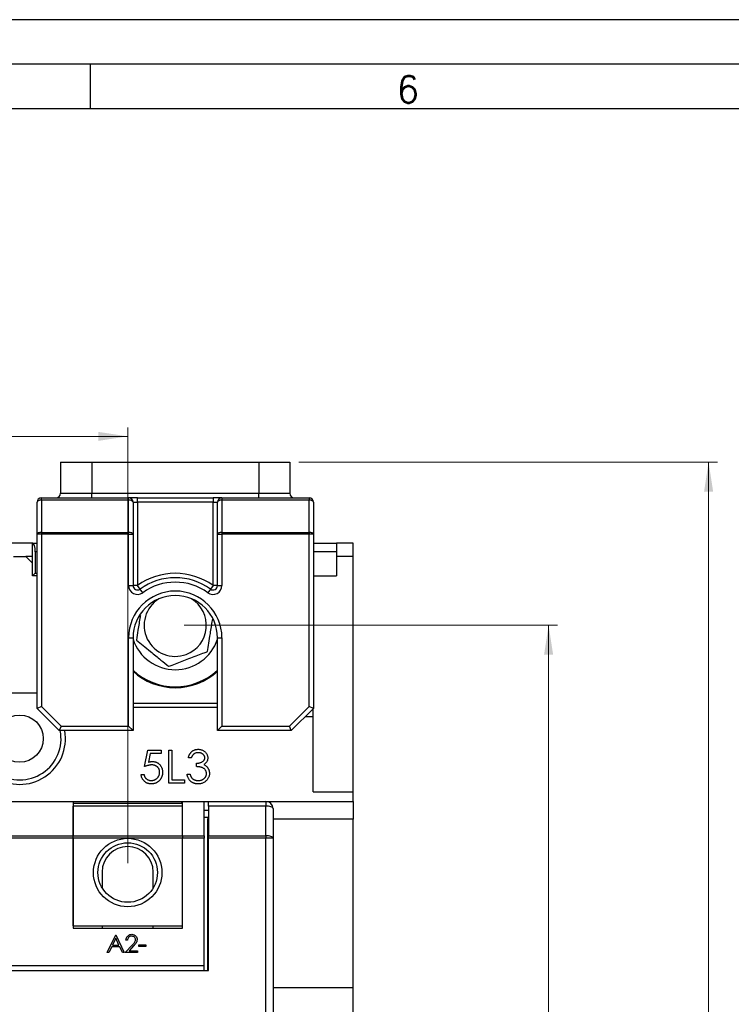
# Model space of a CAD drawing. Header units: millimetres. Extents: x 0 to 841, y 0 to 594.
# Tile 12 of 22: x 386 to 466, y 483 to 594. Entities that reach past the tile are written whole.
import ezdxf

# ---------------------------------------------------------------- set-up
doc = ezdxf.new("R2010")
doc.units = ezdxf.units.MM
doc.layers.add('FORMATO', color=7, linetype='Continuous')
doc.styles.add('SLDTEXTSTYLE0', font='ROMANS')
doc.styles.add('SLDTEXTSTYLE3', font='TXT', dxfattribs={"width": 0.75})
doc.dimstyles.new('SLDDIMSTYLE0', dxfattribs={"dimtxt": 5.291667, "dimasz": 3.302, "dimexe": 0, "dimexo": 0.0625, "dimgap": 1.322917, "dimtad": 1, "dimdec": 1, "dimrnd": 1e-09, "dimzin": 12, "dimdsep": 46, "dimtxsty": 'SLDTEXTSTYLE3', "dimsah": 1, "dimcen": 0.09, "dimadec": 0, "dimazin": 3, "dimtfac": 1, "dimtdec": 1, "dimtofl": 0, "dimtmove": 0, "dimatfit": 3, "dimfxl": 0, "dimfrac": 2, "dimtolj": 1, "dimtzin": 12, "dimarcsym": 0})
doc.dimstyles.new('SLDDIMSTYLE1', dxfattribs={"dimtxt": 5.291667, "dimasz": 3.302, "dimexe": 0, "dimexo": 0.0625, "dimgap": 1.322917, "dimtad": 1, "dimrnd": 1e-09, "dimzin": 12, "dimdsep": 46, "dimtxsty": 'SLDTEXTSTYLE3', "dimsah": 1, "dimcen": 0.09, "dimadec": 0, "dimazin": 3, "dimtfac": 1, "dimtofl": 0, "dimtmove": 0, "dimatfit": 3, "dimfxl": 0, "dimfrac": 2, "dimtolj": 1, "dimtzin": 12, "dimarcsym": 0})

# ---------------------------------------------------------------- blocks, each defined once
blk = doc.blocks.new('_D')
at = {"color": 7, "linetype": 'Continuous', "lineweight": 0}
for p, q in [((362.71, 563.66), (361.1, 563.66)), ((361.1, 563.66), (361.1, 555.25)), ((372.48, 563.66), (374.09, 563.66)), ((374.09, 563.66), (374.09, 555.25)), ((361.1, 555.25), (362.71, 555.25)), ((374.09, 555.25), (372.48, 555.25)), ((338.44, 499.11), (338.44, 548.13)), ((397.74, 499.11), (397.74, 548.13)), ((397.74, 547.13), (338.44, 547.13))]:
    blk.add_line(p, q, dxfattribs=at)
at = {"color": 7, "linetype": 'Continuous', "lineweight": 18}
for points in [[(338.44, 547.13), (341.74, 546.62), (341.74, 547.63)], [(397.74, 547.13), (394.44, 547.63), (394.44, 546.62)]]:
    blk.add_solid(points, dxfattribs=at)
at = {"color": 7, "linetype": 'Continuous', "lineweight": 18, "char_height": 5.292, "attachment_point": 1, "style": 'SLDTEXTSTYLE3'}
for s, insert in [('2,3', (362.71, 562.08)), ('59,3', (360.76, 553.95))]:
    blk.add_mtext(s, dxfattribs=dict(at, insert=insert))
blk = doc.blocks.new('_D_1')
at = {"color": 7, "linetype": 'Continuous', "lineweight": 0}
for p, q in [((416.99, 544.23), (464.09, 544.23)), ((463.09, 544.23), (463.09, 336.03)), ((446.55, 439.41), (446.55, 441.02)), ((446.55, 441.02), (454.96, 441.02)), ((454.96, 441.02), (454.96, 439.41)), ((446.55, 429.64), (446.55, 428.03)), ((454.96, 428.03), (454.96, 429.64)), ((446.55, 428.03), (454.96, 428.03)), ((413.49, 336.03), (464.09, 336.03))]:
    blk.add_line(p, q, dxfattribs=at)
at = {"color": 7, "linetype": 'Continuous', "lineweight": 18}
for points in [[(463.09, 544.23), (462.58, 540.92), (463.6, 540.92)], [(463.09, 336.03), (463.6, 339.33), (462.58, 339.33)]]:
    blk.add_solid(points, dxfattribs=at)
at = {"color": 7, "linetype": 'Continuous', "lineweight": 18, "char_height": 5.292, "attachment_point": 1, "rotation": 90, "style": 'SLDTEXTSTYLE3'}
for s, insert in [('208,20', (456.27, 423.77)), ('8,2', (448.14, 429.64))]:
    blk.add_mtext(s, dxfattribs=dict(at, insert=insert))
blk = doc.blocks.new('_D_2')
at = {"color": 7, "linetype": 'Continuous', "lineweight": 0}
for p, q in [((404.09, 525.88), (446.09, 525.88)), ((445.09, 355.38), (445.09, 525.88)), ((428.55, 439.94), (428.55, 441.55)), ((428.55, 441.55), (436.96, 441.55)), ((436.96, 441.55), (436.96, 439.94)), ((428.55, 430.17), (428.55, 428.56)), ((436.96, 428.56), (436.96, 430.17)), ((428.55, 428.56), (436.96, 428.56)), ((404.09, 355.38), (446.09, 355.38))]:
    blk.add_line(p, q, dxfattribs=at)
at = {"color": 7, "linetype": 'Continuous', "lineweight": 18}
for points in [[(445.09, 525.88), (444.58, 522.57), (445.6, 522.57)], [(445.09, 355.38), (445.6, 358.68), (444.58, 358.68)]]:
    blk.add_solid(points, dxfattribs=at)
at = {"color": 7, "linetype": 'Continuous', "lineweight": 18, "char_height": 5.292, "attachment_point": 1, "rotation": 90, "style": 'SLDTEXTSTYLE3'}
for s, insert in [('170,50', (438.27, 424.31)), ('6,7', (430.14, 430.17))]:
    blk.add_mtext(s, dxfattribs=dict(at, insert=insert))

msp = doc.modelspace()

# ---------------------------------------------------------------- linework, layer by layer
at = {"color": 7, "linetype": 'Continuous', "lineweight": 25}
for p, q in [((390.188, 544.225), (393.688, 544.225)), ((390.188, 544.225), (390.188, 540.725)), ((393.688, 544.225), (393.688, 540.725)), ((393.688, 544.225), (412.488, 544.225)), ((412.488, 544.225), (415.988, 544.225)), ((412.488, 544.225), (412.488, 540.725)), ((415.988, 544.225), (415.988, 540.725)), ((390.188, 540.725), (393.688, 540.725)), ((393.688, 540.225), (393.688, 540.725)), ((393.688, 540.725), (412.488, 540.725)), ((412.488, 540.225), (412.488, 540.725)), ((412.488, 540.725), (415.988, 540.725)), ((387.538, 536.107), (387.538, 539.725)), ((388.038, 539.949), (388.038, 540.225)), ((388.038, 540.225), (397.838, 540.225)), ((388.038, 539.949), (388.038, 536.331)), ((397.838, 539.949), (388.038, 539.949)), ((397.838, 539.949), (397.838, 540.225)), ((398.838, 540.225), (397.838, 540.225)), ((397.838, 536.331), (397.838, 539.949)), ((398.338, 539.725), (398.338, 536.107)), ((398.338, 539.725), (398.838, 539.725)), ((398.838, 539.725), (398.838, 540.225)), ((398.838, 540.225), (407.338, 540.225)), ((398.838, 539.725), (398.838, 530.349)), ((407.338, 539.725), (398.838, 539.725)), ((407.338, 540.225), (407.338, 539.725)), ((408.338, 540.225), (407.338, 540.225)), ((407.338, 530.349), (407.338, 539.725)), ((407.338, 539.725), (407.838, 539.725)), ((407.838, 536.107), (407.838, 539.725)), ((408.338, 540.225), (418.138, 540.225)), ((408.338, 540.225), (408.338, 539.949)), ((408.338, 539.949), (408.338, 536.331)), ((418.138, 539.949), (408.338, 539.949)), ((418.138, 540.225), (418.138, 539.949)), ((418.138, 536.331), (418.138, 539.949)), ((418.638, 539.725), (418.638, 536.107)), ((388.038, 536.107), (387.538, 536.107)), ((387.538, 516.525), (387.538, 536.107)), ((388.038, 536.107), (388.038, 536.331)), ((388.038, 536.331), (397.838, 536.331)), ((388.038, 536.107), (388.038, 516.732)), ((397.838, 536.107), (388.038, 536.107)), ((397.838, 536.107), (397.838, 536.331)), ((397.838, 530.349), (397.838, 536.107)), ((397.838, 536.107), (398.338, 536.107)), ((398.338, 536.107), (398.338, 530.349)), ((407.838, 536.107), (408.338, 536.107)), ((407.838, 530.349), (407.838, 536.107)), ((408.338, 536.331), (408.338, 536.107)), ((408.338, 536.331), (418.138, 536.331)), ((408.338, 536.107), (408.338, 530.349)), ((418.138, 536.107), (408.338, 536.107)), ((418.138, 536.331), (418.138, 536.107)), ((418.138, 516.732), (418.138, 536.107)), ((418.638, 536.107), (418.138, 536.107)), ((418.638, 536.107), (418.638, 516.525)), ((387.038, 535.125), (384.138, 535.125)), ((387.038, 531.425), (387.038, 535.125)), ((387.038, 535.125), (387.538, 535.125)), ((418.638, 535.125), (421.238, 535.125)), ((421.238, 535.125), (421.238, 534.125)), ((423.088, 535.125), (421.238, 535.125)), ((423.088, 533.625), (423.088, 535.125)), ((387.338, 534.125), (387.338, 531.725)), ((387.538, 534.125), (387.338, 534.125)), ((421.238, 534.125), (418.638, 534.125)), ((421.238, 534.125), (421.238, 531.425)), ((384.888, 533.625), (386.288, 533.625)), ((387.038, 532.875), (386.288, 533.625)), ((387.038, 533.625), (386.288, 533.625)), ((423.088, 533.625), (421.238, 533.625)), ((423.088, 507.125), (423.088, 533.625)), ((387.038, 531.425), (387.338, 531.725)), ((387.338, 531.725), (387.538, 531.725)), ((387.538, 531.425), (387.038, 531.425)), ((418.638, 531.425), (421.238, 531.425)), ((397.838, 530.349), (398.338, 530.349)), ((398.838, 530.349), (398.338, 530.349)), ((399.131, 529.944), (398.838, 530.349)), ((399.424, 529.539), (399.131, 529.944)), ((407.045, 529.944), (406.751, 529.539)), ((407.338, 530.349), (407.045, 529.944)), ((407.838, 530.349), (407.338, 530.349)), ((407.838, 530.349), (408.338, 530.349)), ((397.838, 514.525), (397.838, 524.475)), ((397.838, 524.475), (398.338, 524.475)), ((398.338, 524.475), (398.338, 514.025)), ((407.838, 514.025), (407.838, 524.475)), ((407.838, 524.475), (408.338, 524.475)), ((408.338, 524.475), (408.338, 514.525)), ((383.638, 518.275), (387.538, 518.275)), ((388.038, 516.732), (387.538, 516.525)), ((390.038, 514.025), (387.538, 516.525)), ((388.038, 516.732), (390.245, 514.525)), ((398.338, 517.125), (407.838, 517.125)), ((407.838, 516.625), (398.338, 516.625)), ((415.931, 514.525), (418.138, 516.732)), ((418.638, 516.525), (416.138, 514.025)), ((418.638, 516.525), (418.138, 516.732)), ((418.588, 515.625), (418.588, 516.475)), ((417.738, 515.625), (418.588, 515.625)), ((418.588, 507.125), (418.588, 515.625)), ((390.245, 514.525), (390.038, 514.025)), ((398.338, 514.025), (390.038, 514.025)), ((390.245, 514.525), (397.838, 514.525)), ((397.838, 514.525), (398.338, 514.025)), ((407.838, 514.025), (408.338, 514.525)), ((416.138, 514.025), (407.838, 514.025)), ((408.338, 514.525), (415.931, 514.525)), ((416.138, 514.025), (415.931, 514.525)), ((399.621, 509.977), (400.001, 511.83)), ((400.001, 511.83), (401.52, 511.83)), ((401.52, 511.83), (401.52, 511.45)), ((402.375, 511.83), (402.708, 511.83)), ((402.375, 508.125), (402.375, 511.83)), ((402.708, 511.83), (402.708, 508.505)), ((400.261, 511.45), (400.061, 510.475)), ((401.52, 511.45), (400.261, 511.45)), ((404.892, 510.975), (404.56, 510.975)), ((405.462, 509.977), (405.462, 510.357)), ((399.241, 509.075), (399.573, 509.075)), ((402.708, 508.505), (404.132, 508.505)), ((404.132, 508.505), (404.132, 508.125)), ((404.417, 509.123), (404.75, 509.123)), ((404.132, 508.125), (402.375, 508.125)), ((418.588, 507.125), (423.088, 507.125)), ((423.088, 506.06), (423.088, 507.125)), ((344.588, 506.06), (391.588, 506.06)), ((391.588, 506.06), (403.788, 506.06)), ((391.588, 506.06), (391.588, 502.195)), ((403.788, 505.836), (391.588, 505.836)), ((403.888, 505.541), (391.588, 505.541)), ((391.588, 502.195), (391.588, 505.541)), ((403.788, 506.06), (403.888, 506.06)), ((403.788, 506.06), (403.788, 505.836)), ((403.888, 506.06), (406.338, 506.06)), ((403.888, 502.195), (403.888, 506.06)), ((403.888, 502.195), (403.888, 505.541)), ((406.338, 502.195), (406.338, 506.06)), ((406.338, 506.06), (406.838, 506.06)), ((406.838, 506.06), (413.288, 506.06)), ((406.838, 505.541), (406.838, 506.06)), ((413.288, 505.541), (406.838, 505.541)), ((406.838, 505.541), (406.838, 502.195)), ((413.288, 506.06), (413.288, 505.541)), ((413.288, 506.06), (423.088, 506.06)), ((413.288, 502.195), (413.288, 505.541)), ((414.088, 505.26), (414.088, 501.915)), ((423.088, 506.06), (423.088, 504.06)), ((406.338, 505.06), (406.838, 505.06)), ((406.838, 504.26), (406.338, 504.26)), ((406.758, 487.06), (406.758, 504.15)), ((406.758, 504.15), (406.838, 504.15)), ((423.088, 504.06), (414.088, 504.06)), ((423.088, 485.117), (423.088, 504.06)), ((344.588, 502.195), (391.588, 502.195)), ((391.588, 501.915), (344.588, 501.915)), ((391.588, 502.195), (403.888, 502.195)), ((391.588, 501.915), (391.588, 502.195)), ((403.888, 501.915), (391.588, 501.915)), ((391.588, 492.06), (391.588, 501.915)), ((391.588, 501.915), (391.588, 491.81)), ((403.888, 502.195), (403.888, 501.915)), ((403.888, 502.195), (406.338, 502.195)), ((403.888, 492.06), (403.888, 501.915)), ((403.888, 491.81), (403.888, 501.915)), ((406.338, 501.915), (403.888, 501.915)), ((406.338, 502.195), (406.338, 501.915)), ((406.338, 487.56), (406.338, 501.915)), ((406.838, 502.195), (413.288, 502.195)), ((406.838, 501.915), (406.838, 502.195)), ((406.838, 487.06), (406.838, 501.915)), ((413.288, 501.915), (406.838, 501.915)), ((413.288, 502.195), (413.288, 501.915)), ((413.288, 471.36), (413.288, 501.915)), ((414.088, 501.915), (413.288, 501.915)), ((414.088, 501.915), (414.088, 471.36)), ((394.863, 498.11), (394.863, 496.34)), ((400.613, 496.34), (400.613, 498.11)), ((391.588, 492.06), (403.888, 492.06)), ((391.588, 491.81), (403.888, 491.81)), ((394.863, 492.06), (394.863, 491.81)), ((400.613, 491.81), (400.613, 492.06)), ((395.439, 489.06), (396.387, 491.06)), ((396.387, 491.06), (396.413, 491.06)), ((396.413, 491.06), (397.336, 489.06)), ((395.939, 489.701), (395.634, 489.06)), ((396.845, 489.701), (395.939, 489.701)), ((396.398, 490.67), (396.036, 489.906)), ((396.036, 489.906), (396.751, 489.906)), ((396.751, 489.906), (396.398, 490.67)), ((397.141, 489.06), (396.845, 489.701)), ((397.464, 489.06), (398.24, 489.887)), ((397.721, 490.444), (397.541, 490.444)), ((398.393, 489.799), (397.892, 489.265)), ((399.003, 489.931), (399.772, 489.931)), ((399.003, 489.726), (399.003, 489.931)), ((399.772, 489.726), (399.003, 489.726)), ((399.772, 489.931), (399.772, 489.726)), ((395.634, 489.06), (395.439, 489.06)), ((397.336, 489.06), (397.141, 489.06)), ((398.823, 489.06), (397.464, 489.06)), ((397.892, 489.265), (398.823, 489.265)), ((398.823, 489.265), (398.823, 489.06)), ((406.338, 487.56), (329.838, 487.56)), ((406.338, 487.06), (406.338, 487.56)), ((329.338, 487.06), (406.838, 487.06)), ((414.088, 485.117), (423.088, 485.117)), ((423.088, 469.567), (423.088, 485.117))]:
    msp.add_line(p, q, dxfattribs=at)
at = {"color": 7, "linetype": 'Continuous', "lineweight": 25, "flags": 128}
for points in [[(388.038, 539.949), (387.94, 539.945), (387.846, 539.932), (387.76, 539.911), (387.684, 539.883), (387.622, 539.85), (387.576, 539.811), (387.547, 539.769), (387.538, 539.725)], [(398.338, 539.725), (398.328, 539.769), (398.3, 539.811), (398.253, 539.85), (398.191, 539.883), (398.115, 539.911), (398.029, 539.932), (397.935, 539.945), (397.838, 539.949)], [(408.338, 539.949), (408.24, 539.945), (408.146, 539.932), (408.06, 539.911), (407.984, 539.883), (407.922, 539.85), (407.876, 539.811), (407.847, 539.769), (407.838, 539.725)], [(418.638, 539.725), (418.628, 539.769), (418.6, 539.811), (418.553, 539.85), (418.491, 539.883), (418.415, 539.911), (418.329, 539.932), (418.235, 539.945), (418.138, 539.949)], [(388.038, 536.331), (387.94, 536.327), (387.846, 536.314), (387.76, 536.293), (387.684, 536.265), (387.622, 536.232), (387.576, 536.193), (387.547, 536.151), (387.538, 536.107)], [(398.338, 536.107), (398.328, 536.151), (398.3, 536.193), (398.253, 536.232), (398.191, 536.265), (398.115, 536.293), (398.029, 536.314), (397.935, 536.327), (397.838, 536.331)], [(408.338, 536.331), (408.24, 536.327), (408.146, 536.314), (408.06, 536.293), (407.984, 536.265), (407.922, 536.232), (407.876, 536.193), (407.847, 536.151), (407.838, 536.107)], [(418.638, 536.107), (418.628, 536.151), (418.6, 536.193), (418.553, 536.232), (418.491, 536.265), (418.415, 536.293), (418.329, 536.314), (418.235, 536.327), (418.138, 536.331)], [(414.088, 505.26), (414.072, 505.314), (414.027, 505.367), (413.953, 505.416), (413.853, 505.458), (413.732, 505.493), (413.594, 505.519), (413.444, 505.535), (413.288, 505.541)], [(414.088, 501.915), (414.072, 501.969), (414.027, 502.022), (413.953, 502.071), (413.853, 502.113), (413.732, 502.148), (413.594, 502.174), (413.444, 502.19), (413.288, 502.195)]]:
    msp.add_lwpolyline(points, dxfattribs=at)
at = {"color": 7, "linetype": 'Continuous', "lineweight": 25}
for centre, radius in [((385.588, 513.125), 2.65), ((397.738, 498.06), 3.85), ((397.738, 498.06), 3.35)]:
    msp.add_circle(centre, radius, dxfattribs=at)
for centre, radius, start, end in [((389.688, 540.725), 0.5, 270, 0), ((416.488, 540.725), 0.5, 180, 270), ((388.038, 539.725), 0.5, 90, 180), ((397.838, 539.725), 0.5, 0, 90), ((408.338, 539.725), 0.5, 90, 180), ((418.138, 539.725), 0.5, 0, 90), ((403.088, 524.475), 7.25, 54.1117, 125.8883), ((403.088, 524.475), 6.75, 54.1117, 125.8883), ((403.088, 524.475), 6.25, 54.1117, 125.8883), ((398.838, 530.349), 1, 180, 305.8883), ((403.088, 524.475), 5.25, 0, 180), ((398.838, 530.349), 0.5, 180, 305.8883), ((407.338, 530.349), 1, 234.1117, 0), ((407.338, 530.349), 0.5, 234.1117, 0), ((403.088, 524.475), 4.75, 0, 180), ((403.088, 525.875), 3.5, 121.53773, 290.78273), ((403.088, 525.875), 3.5, 290.78273, 58.46227), ((403.088, 525.875), 5, 198.19487, 341.80513), ((403.088, 525.875), 6.925, 226.69195, 313.30805), ((403.088, 525.875), 7.025, 227.45597, 270), ((403.088, 525.875), 7.025, 270, 312.54403), ((385.588, 513.125), 5.15, 169.93547, 10.06453), ((385.588, 513.125), 4.65, 168.84006, 11.15994), ((413.288, 505.26), 0.8, 0, 90), ((397.738, 498.11), 2.875, 0, 180)]:
    msp.add_arc(centre, radius, start, end, dxfattribs=at)
msp.add_ellipse((387.038, 534.125), major_axis=(0, 1), ratio=0.3, start_param=4.712389, end_param=6.2831853, dxfattribs=at)
for points, knots in [([(399.165, 526.986), (399.156, 526.929), (399.067, 526.382), (398.907, 525.396), (398.774, 524.578), (398.715, 524.216)], [0, 0, 0, 0, 0.0611806, 0.5838409, 1, 1, 1, 1]), ([(406.711, 522.919), (406.762, 523.235), (406.867, 523.879), (407.06, 525.068), (407.212, 526.009), (407.295, 526.516), (407.302, 526.561)], [0, 0, 0, 0, 0.2767993, 0.5630624, 0.9615138, 1, 1, 1, 1]), ([(398.715, 524.216), (398.964, 524.013), (399.468, 523.601), (400.405, 522.837), (401.41, 522.017), (402.053, 521.492), (402.339, 521.259)], [0, 0, 0, 0, 0.2164568, 0.4403143, 0.7519029, 1, 1, 1, 1]), ([(402.339, 521.259), (402.594, 521.356), (403.311, 521.628), (404.652, 522.137), (405.884, 522.605), (406.539, 522.854), (406.711, 522.919)], [0, 0, 0, 0, 0.1852648, 0.5214101, 0.8748501, 1, 1, 1, 1]), ([(404.56, 510.975), (404.569, 511.012), (404.586, 511.085), (404.623, 511.189), (404.663, 511.288), (404.711, 511.379), (404.764, 511.464), (404.824, 511.542), (404.889, 511.615), (404.96, 511.679), (405.036, 511.737), (405.115, 511.787), (405.198, 511.829), (405.285, 511.864), (405.375, 511.891), (405.468, 511.91), (405.564, 511.923), (405.629, 511.924), (405.662, 511.924)], [0, 0, 0, 0, 0.0726253, 0.1419766, 0.2089849, 0.2739569, 0.3368893, 0.398745, 0.4601159, 0.5208249, 0.5809945, 0.6401519, 0.6986225, 0.7572711, 0.8164267, 0.876254, 0.9371653, 1, 1, 1, 1]), ([(405.662, 511.924), (405.711, 511.923), (405.806, 511.92), (405.947, 511.894), (406.082, 511.852), (406.211, 511.794), (406.331, 511.723), (406.438, 511.639), (406.53, 511.542), (406.607, 511.436), (406.667, 511.322), (406.712, 511.204), (406.739, 511.084), (406.743, 511.003), (406.744, 510.962)], [0, 0, 0, 0, 0.0902542, 0.1785398, 0.266093, 0.354631, 0.4418862, 0.5257469, 0.6081136, 0.6901973, 0.7708215, 0.8483262, 0.9240117, 1, 1, 1, 1]), ([(405.667, 511.545), (405.625, 511.543), (405.542, 511.54), (405.424, 511.515), (405.313, 511.475), (405.229, 511.427), (405.166, 511.38), (405.122, 511.338), (405.078, 511.292), (405.038, 511.239), (404.998, 511.182), (404.961, 511.118), (404.925, 511.049), (404.903, 511), (404.892, 510.975)], [0, 0, 0, 0, 0.1227119, 0.239685, 0.3518159, 0.4637661, 0.5208178, 0.5794483, 0.6406041, 0.7052975, 0.7736339, 0.8446694, 0.9200565, 1, 1, 1, 1]), ([(405.462, 510.357), (405.508, 510.358), (405.598, 510.36), (405.729, 510.378), (405.854, 510.404), (405.971, 510.443), (406.078, 510.488), (406.17, 510.541), (406.247, 510.599), (406.308, 510.665), (406.354, 510.735), (406.388, 510.808), (406.408, 510.885), (406.411, 510.937), (406.412, 510.964)], [0, 0, 0, 0, 0.1101656, 0.2157873, 0.3180274, 0.417574, 0.5116505, 0.5961621, 0.6729345, 0.7436696, 0.810677, 0.874059, 0.9366963, 1, 1, 1, 1]), ([(406.412, 510.964), (406.411, 510.983), (406.411, 511.021), (406.4, 511.078), (406.383, 511.132), (406.36, 511.185), (406.33, 511.235), (406.293, 511.283), (406.25, 511.329), (406.2, 511.373), (406.147, 511.414), (406.089, 511.448), (406.027, 511.478), (405.962, 511.503), (405.893, 511.521), (405.82, 511.534), (405.745, 511.543), (405.693, 511.544), (405.667, 511.545)], [0, 0, 0, 0, 0.0552745, 0.1099661, 0.1632474, 0.2180762, 0.2733009, 0.3309093, 0.3909945, 0.454176, 0.5188615, 0.5833105, 0.6485167, 0.7150309, 0.7825021, 0.8523227, 0.9249285, 1, 1, 1, 1]), ([(406.744, 510.962), (406.743, 510.923), (406.741, 510.846), (406.72, 510.734), (406.686, 510.629), (406.638, 510.529), (406.576, 510.437), (406.502, 510.35), (406.413, 510.27), (406.346, 510.224), (406.312, 510.2)], [0, 0, 0, 0, 0.1280675, 0.2506083, 0.3706302, 0.4900722, 0.6103748, 0.7343131, 0.8632165, 1, 1, 1, 1]), ([(400.437, 510.167), (400.408, 510.167), (400.349, 510.165), (400.258, 510.156), (400.163, 510.141), (400.063, 510.12), (399.958, 510.093), (399.85, 510.061), (399.736, 510.022), (399.66, 509.993), (399.621, 509.977)], [0, 0, 0, 0, 0.102203, 0.2110233, 0.3250997, 0.4465021, 0.5737877, 0.7089007, 0.8503579, 1, 1, 1, 1]), ([(400.061, 510.475), (400.1, 510.486), (400.176, 510.507), (400.288, 510.53), (400.395, 510.544), (400.464, 510.546), (400.497, 510.547)], [0, 0, 0, 0, 0.2750684, 0.5329015, 0.7739735, 1, 1, 1, 1]), ([(401.331, 509.35), (401.33, 509.379), (401.328, 509.438), (401.317, 509.523), (401.298, 509.603), (401.271, 509.679), (401.237, 509.752), (401.195, 509.82), (401.145, 509.883), (401.088, 509.941), (401.025, 509.995), (400.956, 510.041), (400.881, 510.08), (400.803, 510.113), (400.718, 510.137), (400.629, 510.155), (400.535, 510.165), (400.47, 510.167), (400.437, 510.167)], [0, 0, 0, 0, 0.06535138, 0.12791603, 0.18836021, 0.24721608, 0.30563013, 0.36376984, 0.42266091, 0.48268729, 0.54330022, 0.60411796, 0.66496489, 0.72741349, 0.79146763, 0.85805544, 0.92703681, 1, 1, 1, 1]), ([(400.497, 510.547), (400.539, 510.546), (400.62, 510.545), (400.739, 510.528), (400.853, 510.501), (400.96, 510.464), (401.063, 510.416), (401.159, 510.357), (401.25, 510.288), (401.335, 510.208), (401.412, 510.12), (401.479, 510.026), (401.536, 509.926), (401.583, 509.819), (401.619, 509.707), (401.644, 509.588), (401.66, 509.464), (401.662, 509.379), (401.663, 509.336)], [0, 0, 0, 0, 0.06580765, 0.12939427, 0.19089406, 0.25128107, 0.31081496, 0.37037099, 0.43076826, 0.49288125, 0.55510395, 0.61606705, 0.67725603, 0.73825981, 0.80076213, 0.86477758, 0.93104529, 1, 1, 1, 1]), ([(406.602, 509.194), (406.6, 509.228), (406.597, 509.297), (406.572, 509.399), (406.532, 509.496), (406.475, 509.588), (406.406, 509.674), (406.325, 509.75), (406.232, 509.813), (406.146, 509.857), (406.07, 509.886), (406.005, 509.906), (405.932, 509.923), (405.853, 509.938), (405.766, 509.952), (405.671, 509.963), (405.569, 509.971), (405.498, 509.975), (405.462, 509.977)], [0, 0, 0, 0, 0.0669092, 0.1334854, 0.2010351, 0.2712343, 0.34288, 0.4138361, 0.4859766, 0.5602296, 0.5998842, 0.6440548, 0.6918919, 0.7446875, 0.8014918, 0.8628577, 0.9293284, 1, 1, 1, 1]), ([(406.312, 510.2), (406.351, 510.181), (406.429, 510.143), (406.536, 510.069), (406.632, 509.984), (406.686, 509.917), (406.713, 509.884)], [0, 0, 0, 0, 0.2538796, 0.5030089, 0.7502911, 1, 1, 1, 1]), ([(406.713, 509.884), (406.731, 509.86), (406.766, 509.811), (406.81, 509.733), (406.85, 509.655), (406.88, 509.573), (406.904, 509.489), (406.921, 509.403), (406.932, 509.315), (406.934, 509.256), (406.934, 509.226)], [0, 0, 0, 0, 0.1281355, 0.2541727, 0.3781116, 0.5017123, 0.6239863, 0.7470956, 0.8728746, 1, 1, 1, 1]), ([(400.371, 508.03), (400.334, 508.031), (400.262, 508.033), (400.155, 508.048), (400.053, 508.069), (399.955, 508.102), (399.862, 508.142), (399.774, 508.194), (399.688, 508.252), (399.609, 508.32), (399.536, 508.395), (399.471, 508.477), (399.412, 508.563), (399.362, 508.655), (399.319, 508.753), (399.286, 508.855), (399.258, 508.963), (399.247, 509.037), (399.241, 509.075)], [0, 0, 0, 0, 0.0654211, 0.1287084, 0.1902361, 0.2507244, 0.3106372, 0.3707664, 0.4316147, 0.493523, 0.5558835, 0.6173424, 0.678668, 0.7407114, 0.8029854, 0.8668026, 0.9323472, 1, 1, 1, 1]), ([(399.573, 509.075), (399.582, 509.04), (399.597, 508.972), (399.632, 508.877), (399.674, 508.792), (399.724, 508.716), (399.784, 508.65), (399.852, 508.591), (399.929, 508.538), (400.014, 508.493), (400.104, 508.456), (400.198, 508.431), (400.293, 508.413), (400.358, 508.411), (400.39, 508.41)], [0, 0, 0, 0, 0.0946873, 0.1819942, 0.2643769, 0.3421799, 0.4186176, 0.4965091, 0.5773691, 0.6615106, 0.7467326, 0.831258, 0.9152056, 1, 1, 1, 1]), ([(401.663, 509.336), (401.662, 509.305), (401.661, 509.245), (401.654, 509.156), (401.64, 509.069), (401.622, 508.984), (401.598, 508.901), (401.569, 508.819), (401.534, 508.74), (401.495, 508.662), (401.451, 508.588), (401.403, 508.519), (401.352, 508.453), (401.296, 508.392), (401.237, 508.335), (401.174, 508.284), (401.107, 508.235), (401.037, 508.193), (400.964, 508.154), (400.887, 508.122), (400.808, 508.093), (400.726, 508.07), (400.641, 508.052), (400.554, 508.04), (400.463, 508.031), (400.402, 508.031), (400.371, 508.03)], [0, 0, 0, 0, 0.0440145, 0.0874341, 0.1301184, 0.1725537, 0.2145548, 0.2562981, 0.2984382, 0.340849, 0.3827152, 0.423924, 0.4642462, 0.5040737, 0.5438619, 0.5835667, 0.6230943, 0.6632291, 0.7035513, 0.7439379, 0.7845413, 0.8257501, 0.8677574, 0.9107452, 0.9549144, 1, 1, 1, 1]), ([(400.39, 508.41), (400.422, 508.411), (400.485, 508.413), (400.576, 508.426), (400.665, 508.446), (400.75, 508.477), (400.832, 508.514), (400.909, 508.561), (400.984, 508.615), (401.055, 508.678), (401.119, 508.746), (401.176, 508.82), (401.223, 508.898), (401.263, 508.98), (401.294, 509.067), (401.315, 509.157), (401.328, 509.252), (401.33, 509.317), (401.331, 509.35)], [0, 0, 0, 0, 0.0642073, 0.1264247, 0.1876803, 0.2482164, 0.3083051, 0.369661, 0.4316986, 0.4959469, 0.559758, 0.6222954, 0.6839106, 0.7450924, 0.8067402, 0.8690866, 0.93329, 1, 1, 1, 1]), ([(405.653, 508.03), (405.613, 508.031), (405.535, 508.033), (405.421, 508.045), (405.311, 508.068), (405.207, 508.098), (405.108, 508.137), (405.014, 508.185), (404.924, 508.241), (404.841, 508.307), (404.762, 508.38), (404.692, 508.463), (404.627, 508.553), (404.571, 508.651), (404.521, 508.757), (404.48, 508.872), (404.443, 508.994), (404.426, 509.079), (404.417, 509.123)], [0, 0, 0, 0, 0.06554117, 0.12896317, 0.19037714, 0.25009236, 0.30854843, 0.36639796, 0.42454219, 0.48317, 0.5422434, 0.60173935, 0.662506, 0.72485551, 0.78912783, 0.8563464, 0.92629523, 1, 1, 1, 1]), ([(404.75, 509.123), (404.758, 509.094), (404.775, 509.039), (404.804, 508.959), (404.837, 508.886), (404.872, 508.819), (404.908, 508.757), (404.95, 508.702), (404.992, 508.652), (405.024, 508.624), (405.04, 508.611)], [0, 0, 0, 0, 0.1497704, 0.2913164, 0.4259664, 0.5521596, 0.6715274, 0.7861216, 0.8953251, 1, 1, 1, 1]), ([(405.04, 508.611), (405.061, 508.595), (405.102, 508.563), (405.17, 508.522), (405.241, 508.487), (405.317, 508.46), (405.396, 508.437), (405.48, 508.422), (405.568, 508.412), (405.628, 508.411), (405.659, 508.41)], [0, 0, 0, 0, 0.1182713, 0.2361775, 0.3556629, 0.4759042, 0.6001273, 0.7286081, 0.8613135, 1, 1, 1, 1]), ([(406.934, 509.226), (406.932, 509.174), (406.929, 509.07), (406.895, 508.917), (406.842, 508.768), (406.768, 508.625), (406.677, 508.491), (406.569, 508.372), (406.445, 508.269), (406.306, 508.183), (406.156, 508.114), (405.996, 508.066), (405.827, 508.035), (405.712, 508.032), (405.653, 508.03)], [0, 0, 0, 0, 0.07964825, 0.15892168, 0.23961949, 0.32260943, 0.40603464, 0.4876021, 0.56968463, 0.65303615, 0.73743572, 0.82247782, 0.90974766, 1, 1, 1, 1]), ([(405.659, 508.41), (405.693, 508.411), (405.761, 508.412), (405.86, 508.424), (405.954, 508.441), (406.042, 508.467), (406.126, 508.5), (406.204, 508.541), (406.276, 508.589), (406.343, 508.643), (406.404, 508.703), (406.457, 508.766), (406.502, 508.83), (406.538, 508.898), (406.567, 508.969), (406.587, 509.042), (406.6, 509.117), (406.601, 509.168), (406.602, 509.194)], [0, 0, 0, 0, 0.0760717, 0.1487517, 0.2184028, 0.2857596, 0.350598, 0.414964, 0.4780693, 0.5417607, 0.6043499, 0.664075, 0.7214636, 0.7775871, 0.8326444, 0.8878435, 0.9434603, 1, 1, 1, 1]), ([(397.541, 490.444), (397.553, 490.542), (397.576, 490.736), (397.747, 490.958), (397.964, 491.091), (398.117, 491.104), (398.193, 491.111)], [0, 0, 0, 0, 0.2800331, 0.5595507, 0.7796689, 1, 1, 1, 1]), ([(398.184, 490.906), (398.116, 490.899), (397.979, 490.885), (397.825, 490.76), (397.742, 490.603), (397.728, 490.497), (397.721, 490.444)], [0, 0, 0, 0, 0.27972266, 0.55890243, 0.7791554, 1, 1, 1, 1]), ([(398.618, 490.5), (398.61, 490.562), (398.593, 490.686), (398.471, 490.817), (398.33, 490.895), (398.233, 490.902), (398.184, 490.906)], [0, 0, 0, 0, 0.2791505, 0.5589598, 0.7793409, 1, 1, 1, 1]), ([(398.193, 491.111), (398.282, 491.102), (398.46, 491.086), (398.659, 490.923), (398.778, 490.725), (398.791, 490.586), (398.797, 490.516)], [0, 0, 0, 0, 0.2798914, 0.559188, 0.7795727, 1, 1, 1, 1]), ([(398.24, 489.887), (398.336, 489.986), (398.47, 490.124), (398.602, 490.337), (398.613, 490.446), (398.618, 490.5)], [0, 0, 0, 0, 0.5607551, 0.780531, 1, 1, 1, 1]), ([(398.797, 490.516), (398.789, 490.437), (398.773, 490.278), (398.613, 490.038), (398.476, 489.89), (398.393, 489.799)], [0, 0, 0, 0, 0.2792913, 0.5591576, 1, 1, 1, 1])]:
    msp.add_open_spline(points, degree=3, knots=knots, dxfattribs=at)
at = {"layer": 'FORMATO'}
for p, q in [((841, 594), (0, 594)), ((836, 589), (25, 589)), ((393.5, 589), (393.5, 584)), ((25, 584), (836, 584))]:
    msp.add_line(p, q, dxfattribs=at)

# ---------------------------------------------------------------- texts
at = {"layer": 'FORMATO', "insert": (429.257, 587.663), "char_height": 3, "attachment_point": 2, "style": 'SLDTEXTSTYLE0'}
msp.add_mtext('6', dxfattribs=at)

# ---------------------------------------------------------------- dimensions: what is measured, and where the dimension line sits
at = {"color": 7, "linetype": 'Continuous', "lineweight": 18}
dim = msp.add_linear_dim(base=(338.438, 547.125), p1=(397.738, 498.11), p2=(338.438, 498.11), dimstyle='SLDDIMSTYLE0', dxfattribs=at)
dim.commit()
dim.dimension.update_dxf_attribs({"geometry": '_D', "text_midpoint": (367.595, 547.125), "dimtype": 160})
for base, p1, p2, picture, middle in [((463.088, 336.025), (415.988, 544.225), (412.488, 336.025), '_D_1', (463.088, 434.523)), ((445.088, 525.875), (403.088, 355.375), (403.088, 525.875), '_D_2', (445.088, 435.056))]:
    dim = msp.add_linear_dim(base=base, p1=p1, p2=p2, angle=90, dimstyle='SLDDIMSTYLE1', dxfattribs=at)
    dim.commit()
    dim.dimension.update_dxf_attribs({"geometry": picture, "text_midpoint": middle, "dimtype": 160})

doc.saveas('drawing.dxf')
